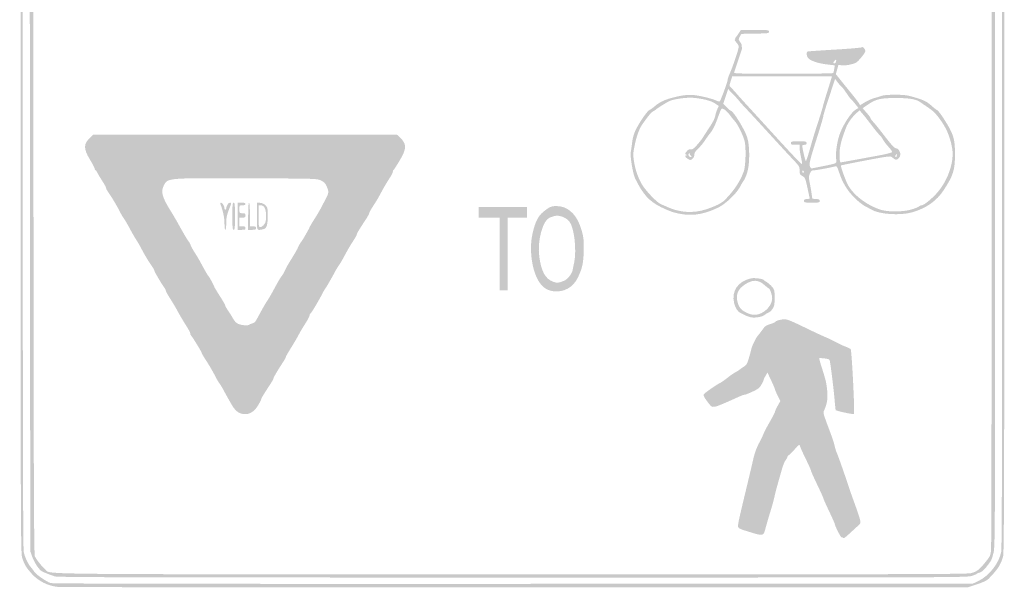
# Model space of a CAD drawing. Header units: inches. Extents: x -14.4 to 14.3, y -14.9 to 14.9.
# Tile 1 of 2: x -14.4 to 14.3, y -14.9 to 1.6. Entities that reach past the tile are written whole.
import ezdxf

# ---------------------------------------------------------------- set-up
doc = ezdxf.new("R2010")
doc.units = ezdxf.units.IN
doc.header["$MEASUREMENT"] = 0

msp = doc.modelspace()

# ---------------------------------------------------------------- hatches: boundary and pattern name
h = msp.add_hatch(color=7)
edge = h.paths.add_edge_path()
edge.add_spline(control_points=[(-13.237, -14.905), (-13.533, -14.877), (-13.819, -14.735), (-14.009, -14.522), (-14.176, -14.335), (-14.225, -14.254), (-14.29, -14.055), (-14.334, -13.92), (-14.336, -13.309), (-14.336, -0.013), (-14.336, 14.925), (-14.343, 14.032), (-14.213, 14.297), (-14.185, 14.353), (-14.096, 14.475), (-14.015, 14.567), (-13.871, 14.729), (-13.858, 14.737), (-13.603, 14.822)], knot_values=[0, 0, 0, 0, 1, 1, 1, 2, 2, 2, 3, 3, 3, 4, 4, 4, 5, 5, 5, 6, 6, 6, 6], degree=3, periodic=0)
edge.add_line((-13.603, 14.822), (-13.339, 14.911))
edge.add_line((-13.339, 14.911), (0, 14.911))
edge.add_line((0, 14.911), (13.339, 14.911))
edge.add_line((13.339, 14.911), (13.505, 14.855))
edge.add_spline(control_points=[(13.505, 14.855), (13.835, 14.745), (13.883, 14.715), (14.078, 14.489), (14.153, 14.403), (14.253, 14.219), (14.293, 14.096), (14.332, 13.975), (14.336, 12.942), (14.336, 0.038), (14.336, -11.861), (14.33, -13.907), (14.3, -14.016), (14.231, -14.258), (14.15, -14.385), (13.886, -14.657), (13.832, -14.714), (13.736, -14.761), (13.549, -14.823)], knot_values=[0, 0, 0, 0, 1, 1, 1, 2, 2, 2, 3, 3, 3, 4, 4, 4, 5, 5, 5, 6, 6, 6, 6], degree=3, periodic=0)
edge.add_line((13.549, -14.823), (13.288, -14.911))
edge.add_line((13.288, -14.911), (0.077, -14.913))
edge.add_spline(control_points=[(0.077, -14.913), (-7.19, -14.914), (-13.181, -14.911), (-13.237, -14.905)], knot_values=[0, 0, 0, 0, 1, 1, 1, 1], degree=3, periodic=0)
edge = h.paths.add_edge_path(flags=0)
edge.add_spline(control_points=[(13.582, -14.729), (13.896, -14.578), (14.183, -14.211), (14.246, -13.878), (14.263, -13.787), (14.272, -11.056), (14.272, -5.708)], knot_values=[0, 0, 0, 0, 1, 1, 1, 2, 2, 2, 2], degree=3, periodic=0)
edge.add_line((14.272, -5.708), (14.272, 2.325))
edge.add_line((14.272, 2.325), (14.17, 2.325))
edge.add_line((14.17, 2.325), (14.067, 2.325))
edge.add_line((14.067, 2.325), (14.067, -5.705))
edge.add_spline(control_points=[(14.067, -5.705), (14.066, -13.441), (14.065, -13.742), (14.019, -13.917), (13.967, -14.119), (13.965, -14.122), (13.843, -14.282), (13.744, -14.413), (13.654, -14.489), (13.598, -14.489), (13.577, -14.489), (13.553, -14.5), (13.544, -14.513), (13.536, -14.526), (13.464, -14.558), (13.383, -14.583), (13.243, -14.628), (12.718, -14.629), (0, -14.629), (-10.867, -14.629), (-13.255, -14.623), (-13.339, -14.596), (-13.46, -14.556), (-13.623, -14.494), (-13.704, -14.455), (-13.789, -14.416), (-13.93, -14.208), (-13.997, -14.023)], knot_values=[0, 0, 0, 0, 1, 1, 1, 2, 2, 2, 3, 3, 3, 4, 4, 4, 5, 5, 5, 6, 6, 6, 7, 7, 7, 8, 8, 8, 9, 9, 9, 9], degree=3, periodic=0)
edge.add_line((-13.997, -14.023), (-14.055, -13.863))
edge.add_line((-14.055, -13.863), (-14.061, -5.794))
edge.add_line((-14.061, -5.794), (-14.068, 2.274))
edge.add_line((-14.068, 2.274), (-14.17, 2.274))
edge.add_line((-14.17, 2.274), (-14.272, 2.274))
edge.add_line((-14.272, 2.274), (-14.272, -5.733))
edge.add_spline(control_points=[(-14.272, -5.733), (-14.272, -11.065), (-14.263, -13.787), (-14.246, -13.878), (-14.217, -14.028), (-14.12, -14.235), (-14.031, -14.336), (-14, -14.371), (-13.956, -14.43), (-13.933, -14.466), (-13.888, -14.539), (-13.591, -14.745), (-13.467, -14.79), (-13.412, -14.809), (-9.523, -14.816), (0.013, -14.813)], knot_values=[0, 0, 0, 0, 1, 1, 1, 2, 2, 2, 3, 3, 3, 4, 4, 4, 5, 5, 5, 5], degree=3, periodic=0)
edge.add_line((0.013, -14.813), (13.416, -14.808))
edge.add_line((13.416, -14.808), (13.582, -14.729))
edge = h.paths.add_edge_path(flags=0)
edge.add_spline(control_points=[(13.358, -14.503), (13.529, -14.462), (13.608, -14.402), (13.796, -14.168), (13.922, -14.01), (13.934, -13.984), (13.949, -13.828), (13.958, -13.735), (13.965, -10.06), (13.965, -5.662)], knot_values=[0, 0, 0, 0, 1, 1, 1, 2, 2, 2, 3, 3, 3, 3], degree=3, periodic=0)
edge.add_line((13.965, -5.662), (13.965, 2.334))
edge.add_line((13.965, 2.334), (3.497, 2.317))
edge.add_spline(control_points=[(3.497, 2.317), (-2.261, 2.307), (-8.545, 2.3), (-10.469, 2.3)], knot_values=[0, 0, 0, 0, 1, 1, 1, 1], degree=3, periodic=0)
edge.add_line((-10.469, 2.3), (-13.966, 2.3))
edge.add_line((-13.966, 2.3), (-13.959, -5.82))
edge.add_spline(control_points=[(-13.959, -5.82), (-13.954, -12.156), (-13.945, -13.955), (-13.921, -14.01), (-13.88, -14.101), (-13.707, -14.319), (-13.613, -14.399), (-13.441, -14.544), (-14.363, -14.534), (-0.013, -14.536), (11.118, -14.538), (13.234, -14.533), (13.358, -14.503)], knot_values=[0, 0, 0, 0, 1, 1, 1, 2, 2, 2, 3, 3, 3, 4, 4, 4, 4], degree=3, periodic=0)
edge = h.paths.add_edge_path(flags=0)
edge.add_spline(control_points=[(-14.067, 8.094), (-14.067, 12.983), (-14.061, 13.832), (-14.03, 13.95), (-14.01, 14.026), (-13.981, 14.1), (-13.966, 14.115), (-13.952, 14.129), (-13.94, 14.16), (-13.94, 14.182), (-13.94, 14.23), (-13.703, 14.461), (-13.595, 14.518), (-13.37, 14.636), (-14.108, 14.629), (0.026, 14.629)], knot_values=[0, 0, 0, 0, 1, 1, 1, 2, 2, 2, 3, 3, 3, 4, 4, 4, 5, 5, 5, 5], degree=3, periodic=0)
edge.add_line((0.026, 14.629), (13.313, 14.629))
edge.add_line((13.313, 14.629), (13.492, 14.556))
edge.add_spline(control_points=[(13.492, 14.556), (13.679, 14.48), (13.94, 14.262), (13.94, 14.182), (13.94, 14.16), (13.952, 14.129), (13.966, 14.115), (13.981, 14.1), (14.01, 14.026), (14.03, 13.95), (14.061, 13.832), (14.067, 12.985), (14.067, 8.107)], knot_values=[0, 0, 0, 0, 1, 1, 1, 2, 2, 2, 3, 3, 3, 4, 4, 4, 4], degree=3, periodic=0)
edge.add_line((14.067, 8.107), (14.067, 2.402))
edge.add_line((14.067, 2.402), (14.17, 2.402))
edge.add_line((14.17, 2.402), (14.272, 2.402))
edge.add_line((14.272, 2.402), (14.272, 8.097))
edge.add_spline(control_points=[(14.272, 8.097), (14.272, 11.817), (14.263, 13.839), (14.246, 13.928), (14.229, 14.015), (14.177, 14.132), (14.099, 14.253), (14.032, 14.357), (13.967, 14.462), (13.954, 14.488), (13.927, 14.539), (13.755, 14.66), (13.582, 14.749)], knot_values=[0, 0, 0, 0, 1, 1, 1, 2, 2, 2, 3, 3, 3, 4, 4, 4, 4], degree=3, periodic=0)
edge.add_line((13.582, 14.749), (13.467, 14.808))
edge.add_line((13.467, 14.808), (0, 14.808))
edge.add_line((0, 14.808), (-13.467, 14.808))
edge.add_line((-13.467, 14.808), (-13.633, 14.727))
edge.add_spline(control_points=[(-13.633, 14.727), (-13.834, 14.628), (-13.882, 14.589), (-14.005, 14.426), (-14.126, 14.266), (-14.213, 14.076), (-14.246, 13.902), (-14.263, 13.814), (-14.272, 11.79), (-14.272, 8.071)], knot_values=[0, 0, 0, 0, 1, 1, 1, 2, 2, 2, 3, 3, 3, 3], degree=3, periodic=0)
edge.add_line((-14.272, 8.071), (-14.272, 2.376))
edge.add_line((-14.272, 2.376), (-14.17, 2.376))
edge.add_line((-14.17, 2.376), (-14.067, 2.376))
edge.add_line((-14.067, 2.376), (-14.067, 8.094))
edge = h.paths.add_edge_path(flags=0)
edge.add_line((3.497, 2.394), (13.966, 2.411))
edge.add_line((13.966, 2.411), (13.959, 8.201))
edge.add_spline(control_points=[(13.959, 8.201), (13.953, 13.68), (13.95, 13.996), (13.907, 14.081), (13.882, 14.131), (13.796, 14.237), (13.715, 14.315), (13.591, 14.437), (13.544, 14.465), (13.407, 14.499), (13.26, 14.536), (12.021, 14.54), (-0.008, 14.539), (-11.339, 14.538), (-13.284, 14.533), (-13.414, 14.502), (-13.542, 14.472), (-13.588, 14.443), (-13.713, 14.319), (-13.795, 14.238), (-13.882, 14.131), (-13.907, 14.081), (-13.95, 13.996), (-13.953, 13.679), (-13.959, 8.184)], knot_values=[0, 0, 0, 0, 1, 1, 1, 2, 2, 2, 3, 3, 3, 4, 4, 4, 5, 5, 5, 6, 6, 6, 7, 7, 7, 8, 8, 8, 8], degree=3, periodic=0)
edge.add_line((-13.959, 8.184), (-13.966, 2.376))
edge.add_line((-13.966, 2.376), (-10.469, 2.376))
edge.add_spline(control_points=[(-10.469, 2.376), (-8.546, 2.376), (-2.261, 2.384), (3.497, 2.394)], knot_values=[0, 0, 0, 0, 1, 1, 1, 1], degree=3, periodic=0)
h = msp.add_hatch(color=7)
edge = h.paths.add_edge_path()
edge.add_spline(control_points=[(4.983, -4.046), (4.725, -4.007), (4.603, -3.967), (4.33, -3.835), (3.988, -3.668), (3.801, -3.462), (3.577, -3.003), (3.509, -2.863), (3.423, -2.344), (3.449, -2.227), (3.457, -2.19), (3.474, -2.071), (3.486, -1.964), (3.499, -1.847), (3.535, -1.708), (3.576, -1.619), (3.679, -1.393), (3.923, -1.034), (3.998, -1.001), (4.034, -0.984), (4.103, -0.935), (4.152, -0.892), (4.274, -0.784), (4.413, -0.715), (4.625, -0.656), (4.946, -0.568), (5.167, -0.545), (5.366, -0.579), (5.605, -0.62), (5.861, -0.688), (5.95, -0.734), (5.99, -0.755), (6.032, -0.762), (6.043, -0.75), (6.075, -0.717), (6.273, -0.176), (6.273, -0.124), (6.273, -0.099), (6.291, -0.041), (6.311, 0.006), (6.422, 0.25), (6.608, 0.805), (6.596, 0.853), (6.588, 0.883), (6.552, 0.939), (6.516, 0.977), (6.48, 1.016), (6.463, 1.048), (6.478, 1.048), (6.494, 1.048), (6.5, 1.058), (6.492, 1.071), (6.484, 1.085), (6.489, 1.103), (6.504, 1.112), (6.519, 1.121), (6.559, 1.174), (6.594, 1.229)], knot_values=[0, 0, 0, 0, 1, 1, 1, 2, 2, 2, 3, 3, 3, 4, 4, 4, 5, 5, 5, 6, 6, 6, 7, 7, 7, 8, 8, 8, 9, 9, 9, 10, 10, 10, 11, 11, 11, 12, 12, 12, 13, 13, 13, 14, 14, 14, 15, 15, 15, 16, 16, 16, 17, 17, 17, 18, 18, 18, 19, 19, 19, 19], degree=3, periodic=0)
edge.add_line((6.594, 1.229), (6.657, 1.329))
edge.add_line((6.657, 1.329), (7.066, 1.329))
edge.add_spline(control_points=[(7.066, 1.329), (7.456, 1.329), (7.474, 1.326), (7.474, 1.278), (7.474, 1.231), (7.453, 1.228), (7.073, 1.221)], knot_values=[0, 0, 0, 0, 1, 1, 1, 2, 2, 2, 2], degree=3, periodic=0)
edge.add_line((7.073, 1.221), (6.672, 1.214))
edge.add_line((6.672, 1.214), (6.627, 1.136))
edge.add_spline(control_points=[(6.627, 1.136), (6.582, 1.059), (6.582, 1.056), (6.645, 0.963), (6.687, 0.902), (6.698, 0.869), (6.677, 0.868), (6.65, 0.868), (6.65, 0.864), (6.677, 0.847), (6.703, 0.831), (6.7, 0.798), (6.661, 0.688), (6.635, 0.612), (6.581, 0.452), (6.541, 0.332), (6.502, 0.213), (6.464, 0.101), (6.458, 0.083), (6.449, 0.058), (6.747, 0.051), (7.892, 0.051), (8.687, 0.051), (9.343, 0.061), (9.35, 0.073), (9.358, 0.085), (9.371, 0.14), (9.38, 0.196)], knot_values=[0, 0, 0, 0, 1, 1, 1, 2, 2, 2, 3, 3, 3, 4, 4, 4, 5, 5, 5, 6, 6, 6, 7, 7, 7, 8, 8, 8, 9, 9, 9, 9], degree=3, periodic=0)
edge.add_line((9.38, 0.196), (9.396, 0.297))
edge.add_line((9.396, 0.297), (9.154, 0.325))
edge.add_spline(control_points=[(9.154, 0.325), (8.893, 0.356), (8.67, 0.436), (8.611, 0.52), (8.565, 0.586), (8.562, 0.688), (8.605, 0.701), (8.623, 0.706), (8.982, 0.731), (9.404, 0.756), (9.825, 0.78), (10.177, 0.811), (10.186, 0.824), (10.209, 0.858), (10.285, 0.771), (10.285, 0.711), (10.285, 0.661), (10.089, 0.419), (10.014, 0.375), (9.932, 0.328), (9.689, 0.282), (9.598, 0.296)], knot_values=[0, 0, 0, 0, 1, 1, 1, 2, 2, 2, 3, 3, 3, 4, 4, 4, 5, 5, 5, 6, 6, 6, 7, 7, 7, 7], degree=3, periodic=0)
edge.add_line((9.598, 0.296), (9.501, 0.312))
edge.add_line((9.501, 0.312), (9.463, 0.176))
edge.add_line((9.463, 0.176), (9.426, 0.04))
edge.add_line((9.426, 0.04), (9.6, -0.178))
edge.add_spline(control_points=[(9.6, -0.178), (9.697, -0.298), (9.836, -0.469), (9.909, -0.559), (9.982, -0.648), (10.063, -0.754), (10.088, -0.793)], knot_values=[0, 0, 0, 0, 1, 1, 1, 2, 2, 2, 2], degree=3, periodic=0)
edge.add_line((10.088, -0.793), (10.134, -0.864))
edge.add_line((10.134, -0.864), (10.279, -0.776))
edge.add_spline(control_points=[(10.279, -0.776), (10.359, -0.728), (10.471, -0.677), (10.528, -0.663), (10.584, -0.649), (10.678, -0.62), (10.736, -0.599), (10.807, -0.573), (10.94, -0.56), (11.149, -0.56), (11.406, -0.56), (11.496, -0.571), (11.695, -0.628), (11.987, -0.712), (12.079, -0.757), (12.227, -0.892), (12.291, -0.949), (12.36, -1.002), (12.381, -1.01), (12.402, -1.017), (12.484, -1.123), (12.563, -1.246), (12.858, -1.703), (12.899, -1.829), (12.898, -2.3), (12.897, -2.757), (12.85, -2.909), (12.571, -3.337), (12.363, -3.655), (12.061, -3.868), (11.646, -3.987), (11.301, -4.086), (10.683, -4.044), (10.464, -3.907), (10.443, -3.894), (10.368, -3.855), (10.297, -3.82), (10.225, -3.785), (10.08, -3.671), (9.974, -3.567), (9.759, -3.355), (9.613, -3.114), (9.518, -2.814), (9.473, -2.672), (9.451, -2.634), (9.419, -2.643), (9.309, -2.676), (8.862, -2.76), (8.793, -2.761), (8.727, -2.761), (8.706, -2.777), (8.671, -2.854), (8.632, -2.936), (8.631, -2.963), (8.662, -3.115), (8.681, -3.208), (8.707, -3.353), (8.718, -3.437)], knot_values=[0, 0, 0, 0, 1, 1, 1, 2, 2, 2, 3, 3, 3, 4, 4, 4, 5, 5, 5, 6, 6, 6, 7, 7, 7, 8, 8, 8, 9, 9, 9, 10, 10, 10, 11, 11, 11, 12, 12, 12, 13, 13, 13, 14, 14, 14, 15, 15, 15, 16, 16, 16, 17, 17, 17, 18, 18, 18, 19, 19, 19, 19], degree=3, periodic=0)
edge.add_line((8.718, -3.437), (8.739, -3.59))
edge.add_line((8.739, -3.59), (8.848, -3.598))
edge.add_spline(control_points=[(8.848, -3.598), (8.936, -3.604), (8.957, -3.616), (8.957, -3.656), (8.957, -3.701), (8.937, -3.705), (8.727, -3.705), (8.516, -3.705), (8.497, -3.701), (8.497, -3.656), (8.497, -3.618), (8.517, -3.604), (8.581, -3.598)], knot_values=[0, 0, 0, 0, 1, 1, 1, 2, 2, 2, 3, 3, 3, 4, 4, 4, 4], degree=3, periodic=0)
edge.add_line((8.581, -3.598), (8.666, -3.59))
edge.add_line((8.666, -3.59), (8.6, -3.285))
edge.add_spline(control_points=[(8.6, -3.285), (8.538, -2.996), (8.531, -2.977), (8.452, -2.931), (8.377, -2.888), (8.369, -2.871), (8.369, -2.766), (8.369, -2.655), (8.359, -2.638), (8.173, -2.442), (8.065, -2.329), (7.899, -2.15), (7.803, -2.044), (7.706, -1.939), (7.564, -1.784), (7.487, -1.699), (7.409, -1.615), (7.263, -1.455), (7.161, -1.344), (7.059, -1.232), (6.893, -1.053), (6.791, -0.946), (6.689, -0.838), (6.606, -0.745), (6.606, -0.739), (6.606, -0.733), (6.534, -0.653), (6.446, -0.561)], knot_values=[0, 0, 0, 0, 1, 1, 1, 2, 2, 2, 3, 3, 3, 4, 4, 4, 5, 5, 5, 6, 6, 6, 7, 7, 7, 8, 8, 8, 9, 9, 9, 9], degree=3, periodic=0)
edge.add_line((6.446, -0.561), (6.286, -0.395))
edge.add_line((6.286, -0.395), (6.214, -0.609))
edge.add_line((6.214, -0.609), (6.142, -0.823))
edge.add_line((6.142, -0.823), (6.24, -0.922))
edge.add_spline(control_points=[(6.24, -0.922), (6.293, -0.977), (6.349, -1.022), (6.363, -1.023), (6.433, -1.027), (6.772, -1.577), (6.842, -1.802), (6.922, -2.059), (6.92, -2.593), (6.838, -2.842), (6.806, -2.936), (6.76, -3.04), (6.735, -3.072), (6.71, -3.104), (6.663, -3.182), (6.632, -3.245), (6.537, -3.432), (6.22, -3.736), (6.009, -3.841), (5.643, -4.024), (5.294, -4.093), (4.983, -4.046)], knot_values=[0, 0, 0, 0, 1, 1, 1, 2, 2, 2, 3, 3, 3, 4, 4, 4, 5, 5, 5, 6, 6, 6, 7, 7, 7, 7], degree=3, periodic=0)
edge = h.paths.add_edge_path(flags=0)
edge.add_spline(control_points=[(5.635, -3.902), (5.917, -3.81), (6.097, -3.721), (6.191, -3.625), (6.462, -3.349), (6.633, -3.093), (6.741, -2.798), (6.8, -2.636), (6.814, -2.067), (6.762, -1.891), (6.708, -1.708), (6.56, -1.414), (6.475, -1.323), (6.432, -1.277), (6.365, -1.193), (6.325, -1.137), (6.286, -1.081), (6.219, -1.015), (6.178, -0.991), (6.104, -0.948), (6.102, -0.949), (6.073, -1.004), (6.057, -1.035), (6.014, -1.147), (5.978, -1.252), (5.909, -1.447), (5.817, -1.628), (5.752, -1.693), (5.732, -1.713), (5.675, -1.794), (5.624, -1.872), (5.574, -1.951), (5.481, -2.064), (5.418, -2.123), (5.332, -2.204), (5.302, -2.251), (5.302, -2.306), (5.302, -2.353), (5.281, -2.399), (5.245, -2.428), (5.192, -2.471), (5.183, -2.471), (5.118, -2.433), (5.033, -2.383), (5.007, -2.326), (5.067, -2.324), (5.106, -2.322), (5.106, -2.32), (5.064, -2.304), (5.021, -2.286), (5.021, -2.281), (5.074, -2.214), (5.116, -2.161), (5.147, -2.145), (5.192, -2.154), (5.242, -2.163), (5.279, -2.137), (5.387, -2.015), (5.46, -1.933), (5.537, -1.833), (5.559, -1.795), (5.58, -1.756), (5.664, -1.626), (5.745, -1.506), (5.833, -1.374), (5.898, -1.246), (5.908, -1.186), (5.917, -1.131), (5.944, -1.041), (5.969, -0.986)], knot_values=[0, 0, 0, 0, 1, 1, 1, 2, 2, 2, 3, 3, 3, 4, 4, 4, 5, 5, 5, 6, 6, 6, 7, 7, 7, 8, 8, 8, 9, 9, 9, 10, 10, 10, 11, 11, 11, 12, 12, 12, 13, 13, 13, 14, 14, 14, 15, 15, 15, 16, 16, 16, 17, 17, 17, 18, 18, 18, 19, 19, 19, 20, 20, 20, 21, 21, 21, 22, 22, 22, 23, 23, 23, 23], degree=3, periodic=0)
edge.add_line((5.969, -0.986), (6.014, -0.886))
edge.add_line((6.014, -0.886), (5.903, -0.813))
edge.add_spline(control_points=[(5.903, -0.813), (5.784, -0.733), (5.548, -0.673), (5.264, -0.649), (5.085, -0.634), (4.718, -0.683), (4.586, -0.739), (4.515, -0.77), (4.198, -0.966), (4.178, -0.992), (4.171, -1.002), (4.136, -1.025), (4.101, -1.043), (4.041, -1.075), (4.008, -1.115), (3.803, -1.396), (3.698, -1.54), (3.623, -1.741), (3.56, -2.044), (3.517, -2.252), (3.514, -2.314), (3.537, -2.473), (3.576, -2.734), (3.657, -2.973), (3.774, -3.172), (3.889, -3.368), (4.224, -3.714), (4.341, -3.757), (4.385, -3.773), (4.467, -3.808), (4.523, -3.834), (4.875, -3.996), (5.269, -4.02), (5.635, -3.902)], knot_values=[0, 0, 0, 0, 1, 1, 1, 2, 2, 2, 3, 3, 3, 4, 4, 4, 5, 5, 5, 6, 6, 6, 7, 7, 7, 8, 8, 8, 9, 9, 9, 10, 10, 10, 11, 11, 11, 11], degree=3, periodic=0)
edge = h.paths.add_edge_path(flags=0)
edge.add_spline(control_points=[(11.623, -3.906), (11.724, -3.876), (11.824, -3.836), (11.846, -3.817), (11.868, -3.798), (11.904, -3.782), (11.925, -3.782), (11.98, -3.782), (12.138, -3.662), (12.311, -3.489), (12.668, -3.133), (12.889, -2.532), (12.815, -2.116), (12.752, -1.764), (12.642, -1.511), (12.428, -1.232), (12.305, -1.071), (12.251, -1.023), (12.036, -0.878), (11.98, -0.841), (11.901, -0.788), (11.862, -0.761), (11.754, -0.687), (11.534, -0.653), (11.167, -0.655), (10.734, -0.656), (10.605, -0.685), (10.386, -0.83), (10.288, -0.894), (10.209, -0.95), (10.209, -0.953), (10.209, -0.957), (10.26, -1.017), (10.324, -1.087), (10.387, -1.157), (10.439, -1.227), (10.439, -1.244), (10.439, -1.26), (10.471, -1.306), (10.51, -1.346), (10.549, -1.386), (10.683, -1.55), (10.807, -1.712), (11.06, -2.041), (11.135, -2.121), (11.19, -2.121), (11.241, -2.121), (11.307, -2.22), (11.307, -2.297), (11.307, -2.369), (11.241, -2.453), (11.184, -2.453), (11.162, -2.453), (11.119, -2.429), (11.088, -2.4), (11.034, -2.35), (11.021, -2.348), (10.831, -2.377), (10.605, -2.411), (9.588, -2.609), (9.574, -2.621), (9.56, -2.633), (9.672, -2.958), (9.749, -3.131), (9.888, -3.442), (10.289, -3.763), (10.72, -3.907), (10.931, -3.979), (11.382, -3.978), (11.623, -3.906)], knot_values=[0, 0, 0, 0, 1, 1, 1, 2, 2, 2, 3, 3, 3, 4, 4, 4, 5, 5, 5, 6, 6, 6, 7, 7, 7, 8, 8, 8, 9, 9, 9, 10, 10, 10, 11, 11, 11, 12, 12, 12, 13, 13, 13, 14, 14, 14, 15, 15, 15, 16, 16, 16, 17, 17, 17, 18, 18, 18, 19, 19, 19, 20, 20, 20, 21, 21, 21, 22, 22, 22, 23, 23, 23, 23], degree=3, periodic=0)
edge = h.paths.add_edge_path(flags=0)
edge.add_spline(control_points=[(8.497, -2.812), (8.497, -2.799), (8.485, -2.781), (8.471, -2.773), (8.457, -2.764), (8.445, -2.775), (8.445, -2.797), (8.445, -2.819), (8.457, -2.836), (8.471, -2.836), (8.485, -2.836), (8.497, -2.826), (8.497, -2.812)], knot_values=[0, 0, 0, 0, 1, 1, 1, 2, 2, 2, 3, 3, 3, 4, 4, 4, 4], degree=3, periodic=0)
edge = h.paths.add_edge_path(flags=0)
edge.add_spline(control_points=[(9.036, -2.644), (9.49, -2.551), (9.451, -2.574), (9.432, -2.406), (9.415, -2.25), (9.46, -1.938), (9.532, -1.725), (9.625, -1.447), (9.871, -1.069), (10.012, -0.987)], knot_values=[0, 0, 0, 0, 1, 1, 1, 2, 2, 2, 3, 3, 3, 3], degree=3, periodic=0)
edge.add_line((10.012, -0.987), (10.085, -0.946))
edge.add_line((10.085, -0.946), (9.987, -0.824))
edge.add_spline(control_points=[(9.987, -0.824), (9.933, -0.757), (9.88, -0.699), (9.869, -0.694), (9.858, -0.689), (9.796, -0.606), (9.733, -0.509), (9.669, -0.412), (9.608, -0.332), (9.598, -0.332), (9.588, -0.332), (9.54, -0.28), (9.492, -0.215)], knot_values=[0, 0, 0, 0, 1, 1, 1, 2, 2, 2, 3, 3, 3, 4, 4, 4, 4], degree=3, periodic=0)
edge.add_line((9.492, -0.215), (9.404, -0.099))
edge.add_line((9.404, -0.099), (9.232, -0.618))
edge.add_spline(control_points=[(9.232, -0.618), (9.137, -0.904), (9.059, -1.159), (9.059, -1.186), (9.059, -1.213), (8.98, -1.484), (8.883, -1.787), (8.664, -2.475), (8.637, -2.586), (8.674, -2.656), (8.69, -2.685), (8.707, -2.709), (8.711, -2.709), (8.716, -2.709), (8.862, -2.679), (9.036, -2.644)], knot_values=[0, 0, 0, 0, 1, 1, 1, 2, 2, 2, 3, 3, 3, 4, 4, 4, 5, 5, 5, 5], degree=3, periodic=0)
edge = h.paths.add_edge_path(flags=0)
edge.add_spline(control_points=[(8.409, -2.378), (8.387, -2.28), (8.369, -2.159), (8.369, -2.11)], knot_values=[0, 0, 0, 0, 1, 1, 1, 1], degree=3, periodic=0)
edge.add_line((8.369, -2.11), (8.369, -2.019))
edge.add_line((8.369, -2.019), (8.241, -2.019))
edge.add_spline(control_points=[(8.241, -2.019), (8.13, -2.019), (8.113, -2.012), (8.113, -1.968), (8.113, -1.92), (8.13, -1.917), (8.343, -1.917), (8.556, -1.917), (8.573, -1.92), (8.573, -1.968), (8.573, -2.005), (8.556, -2.019), (8.509, -2.019), (8.474, -2.019), (8.445, -2.029), (8.445, -2.042), (8.445, -2.098), (8.529, -2.468), (8.546, -2.486), (8.563, -2.504), (8.598, -2.397), (8.745, -1.878), (8.773, -1.78), (8.845, -1.55), (8.905, -1.367), (8.965, -1.184), (9.025, -0.989), (9.039, -0.933), (9.052, -0.876), (9.104, -0.698), (9.154, -0.537), (9.205, -0.375), (9.261, -0.194), (9.279, -0.134)], knot_values=[0, 0, 0, 0, 1, 1, 1, 2, 2, 2, 3, 3, 3, 4, 4, 4, 5, 5, 5, 6, 6, 6, 7, 7, 7, 8, 8, 8, 9, 9, 9, 10, 10, 10, 11, 11, 11, 11], degree=3, periodic=0)
edge.add_line((9.279, -0.134), (9.312, -0.026))
edge.add_line((9.312, -0.026), (7.858, -0.026))
edge.add_line((7.858, -0.026), (6.404, -0.026))
edge.add_line((6.404, -0.026), (6.359, -0.166))
edge.add_spline(control_points=[(6.359, -0.166), (6.319, -0.294), (6.319, -0.31), (6.356, -0.339), (6.378, -0.356), (6.452, -0.435), (6.52, -0.513), (6.588, -0.592), (6.775, -0.799), (6.936, -0.973), (7.096, -1.148), (7.326, -1.399), (7.447, -1.532), (8.149, -2.304), (8.432, -2.603), (8.441, -2.578), (8.446, -2.566), (8.431, -2.476), (8.409, -2.378)], knot_values=[0, 0, 0, 0, 1, 1, 1, 2, 2, 2, 3, 3, 3, 4, 4, 4, 5, 5, 5, 6, 6, 6, 6], degree=3, periodic=0)
edge = h.paths.add_edge_path(flags=0)
edge.add_spline(control_points=[(9.928, -2.467), (10.117, -2.433), (10.448, -2.372), (10.662, -2.333), (10.881, -2.293), (11.056, -2.249), (11.063, -2.231), (11.069, -2.214), (11.023, -2.145), (10.96, -2.078), (10.897, -2.01), (10.824, -1.915), (10.798, -1.865), (10.772, -1.816), (10.725, -1.753), (10.693, -1.725), (10.662, -1.697), (10.558, -1.57), (10.463, -1.444), (10.368, -1.317), (10.251, -1.169), (10.203, -1.114)], knot_values=[0, 0, 0, 0, 1, 1, 1, 2, 2, 2, 3, 3, 3, 4, 4, 4, 5, 5, 5, 6, 6, 6, 7, 7, 7, 7], degree=3, periodic=0)
edge.add_line((10.203, -1.114), (10.117, -1.015))
edge.add_line((10.117, -1.015), (10.023, -1.097))
edge.add_spline(control_points=[(10.023, -1.097), (9.908, -1.198), (9.772, -1.387), (9.727, -1.508), (9.614, -1.809), (9.587, -1.897), (9.554, -2.07), (9.519, -2.25), (9.527, -2.529), (9.566, -2.53), (9.575, -2.531), (9.738, -2.502), (9.928, -2.467)], knot_values=[0, 0, 0, 0, 1, 1, 1, 2, 2, 2, 3, 3, 3, 4, 4, 4, 4], degree=3, periodic=0)
edge = h.paths.add_edge_path(flags=0)
edge.add_spline(control_points=[(5.191, -2.33), (5.168, -2.304), (5.155, -2.275), (5.162, -2.266), (5.169, -2.256), (5.161, -2.259), (5.145, -2.272), (5.106, -2.305), (5.137, -2.376), (5.191, -2.376), (5.231, -2.376), (5.231, -2.373), (5.191, -2.33)], knot_values=[0, 0, 0, 0, 1, 1, 1, 2, 2, 2, 3, 3, 3, 4, 4, 4, 4], degree=3, periodic=0)
edge = h.paths.add_edge_path(flags=0)
edge.add_spline(control_points=[(11.205, -2.319), (11.205, -2.273), (11.2, -2.269), (11.18, -2.3), (11.148, -2.349), (11.148, -2.376), (11.18, -2.376), (11.194, -2.376), (11.205, -2.351), (11.205, -2.319)], knot_values=[0, 0, 0, 0, 1, 1, 1, 2, 2, 2, 3, 3, 3, 3], degree=3, periodic=0)
edge = h.paths.add_edge_path(flags=0)
edge.add_spline(control_points=[(9.417, 0.368), (9.417, 0.374), (9.424, 0.397), (9.432, 0.42), (9.454, 0.477), (9.409, 0.47), (9.371, 0.409), (9.345, 0.366), (9.346, 0.358), (9.378, 0.358), (9.399, 0.358), (9.417, 0.363), (9.417, 0.368)], knot_values=[0, 0, 0, 0, 1, 1, 1, 2, 2, 2, 3, 3, 3, 4, 4, 4, 4], degree=3, periodic=0)
h = msp.add_hatch(color=7)
edge = h.paths.add_edge_path()
edge.add_spline(control_points=[(-7.896, -9.855), (-7.984, -9.834), (-8.054, -9.78), (-8.134, -9.672), (-8.161, -9.635), (-8.348, -9.308), (-8.418, -9.174), (-8.451, -9.111), (-8.503, -9.024), (-8.534, -8.982), (-8.565, -8.94), (-8.616, -8.854), (-8.649, -8.79), (-8.745, -8.602), (-8.836, -8.446), (-8.973, -8.237), (-9.02, -8.164), (-9.059, -8.093), (-9.059, -8.08), (-9.059, -8.054), (-9.325, -7.62), (-9.367, -7.578), (-9.38, -7.565), (-9.391, -7.536), (-9.391, -7.514), (-9.391, -7.492), (-9.447, -7.388), (-9.515, -7.283), (-9.583, -7.177), (-9.688, -6.999), (-9.749, -6.887), (-9.809, -6.774), (-9.915, -6.596), (-9.983, -6.491), (-10.051, -6.385), (-10.106, -6.284), (-10.106, -6.266), (-10.106, -6.248), (-10.118, -6.219), (-10.133, -6.202), (-10.191, -6.132), (-10.439, -5.716), (-10.439, -5.687), (-10.439, -5.669), (-10.471, -5.61), (-10.51, -5.555), (-10.602, -5.428), (-10.738, -5.198), (-10.835, -5.009), (-10.86, -4.959), (-10.918, -4.862), (-10.963, -4.791), (-11.009, -4.721), (-11.095, -4.572), (-11.155, -4.459), (-11.214, -4.347), (-11.288, -4.22), (-11.319, -4.178), (-11.35, -4.136), (-11.402, -4.05), (-11.434, -3.986), (-11.503, -3.851), (-11.511, -3.838), (-11.618, -3.654), (-11.664, -3.577), (-11.733, -3.469), (-11.772, -3.414), (-11.812, -3.359), (-11.844, -3.298), (-11.844, -3.278), (-11.844, -3.259), (-11.896, -3.163), (-11.959, -3.067), (-12.022, -2.97), (-12.087, -2.861), (-12.104, -2.825), (-12.12, -2.789), (-12.143, -2.76), (-12.155, -2.76), (-12.167, -2.76), (-12.176, -2.741), (-12.176, -2.719), (-12.176, -2.697), (-12.24, -2.574), (-12.317, -2.446), (-12.509, -2.13), (-12.506, -1.993), (-12.305, -1.802)], knot_values=[0, 0, 0, 0, 1, 1, 1, 2, 2, 2, 3, 3, 3, 4, 4, 4, 5, 5, 5, 6, 6, 6, 7, 7, 7, 8, 8, 8, 9, 9, 9, 10, 10, 10, 11, 11, 11, 12, 12, 12, 13, 13, 13, 14, 14, 14, 15, 15, 15, 16, 16, 16, 17, 17, 17, 18, 18, 18, 19, 19, 19, 20, 20, 20, 21, 21, 21, 22, 22, 22, 23, 23, 23, 24, 24, 24, 25, 25, 25, 26, 26, 26, 27, 27, 27, 28, 28, 28, 29, 29, 29, 29], degree=3, periodic=0)
edge.add_line((-12.305, -1.802), (-12.224, -1.725))
edge.add_line((-12.224, -1.725), (-7.794, -1.725))
edge.add_line((-7.794, -1.725), (-3.364, -1.725))
edge.add_line((-3.364, -1.725), (-3.283, -1.802))
edge.add_spline(control_points=[(-3.283, -1.802), (-3.077, -1.998), (-3.078, -2.125), (-3.29, -2.48), (-3.377, -2.627), (-3.458, -2.751), (-3.469, -2.756), (-3.479, -2.76), (-3.488, -2.783), (-3.488, -2.807), (-3.488, -2.831), (-3.53, -2.913), (-3.581, -2.99), (-3.633, -3.067), (-3.719, -3.211), (-3.773, -3.309), (-3.827, -3.408), (-3.89, -3.523), (-3.913, -3.565), (-3.936, -3.607), (-4.005, -3.718), (-4.067, -3.813), (-4.128, -3.907), (-4.178, -3.998), (-4.178, -4.015), (-4.178, -4.032), (-4.216, -4.105), (-4.263, -4.176), (-4.457, -4.47), (-4.536, -4.6), (-4.536, -4.627), (-4.536, -4.642), (-4.574, -4.714), (-4.621, -4.787), (-4.749, -4.986), (-4.774, -5.029), (-4.894, -5.251), (-4.954, -5.364), (-5.029, -5.49), (-5.06, -5.532), (-5.091, -5.575), (-5.143, -5.661), (-5.176, -5.724), (-5.268, -5.898), (-5.439, -6.195), (-5.457, -6.21), (-5.465, -6.217), (-5.499, -6.274), (-5.531, -6.337), (-5.652, -6.573), (-5.858, -6.918), (-5.89, -6.938), (-5.904, -6.946), (-5.916, -6.973), (-5.916, -6.997), (-5.916, -7.021), (-5.972, -7.126), (-6.04, -7.232), (-6.108, -7.337), (-6.197, -7.487), (-6.236, -7.564), (-6.276, -7.641), (-6.375, -7.81), (-6.457, -7.94), (-6.539, -8.069), (-6.606, -8.187), (-6.606, -8.201), (-6.606, -8.215), (-6.631, -8.266), (-6.663, -8.315), (-6.849, -8.6), (-6.963, -8.794), (-6.963, -8.82), (-6.963, -8.837), (-7.002, -8.909), (-7.049, -8.98), (-7.237, -9.266), (-7.321, -9.404), (-7.321, -9.427), (-7.321, -9.452), (-7.412, -9.617), (-7.461, -9.681), (-7.582, -9.839), (-7.724, -9.896), (-7.896, -9.855)], knot_values=[0, 0, 0, 0, 1, 1, 1, 2, 2, 2, 3, 3, 3, 4, 4, 4, 5, 5, 5, 6, 6, 6, 7, 7, 7, 8, 8, 8, 9, 9, 9, 10, 10, 10, 11, 11, 11, 12, 12, 12, 13, 13, 13, 14, 14, 14, 15, 15, 15, 16, 16, 16, 17, 17, 17, 18, 18, 18, 19, 19, 19, 20, 20, 20, 21, 21, 21, 22, 22, 22, 23, 23, 23, 24, 24, 24, 25, 25, 25, 26, 26, 26, 27, 27, 27, 28, 28, 28, 28], degree=3, periodic=0)
edge = h.paths.add_edge_path(flags=0)
edge.add_spline(control_points=[(-7.668, -7.261), (-7.661, -7.248), (-7.623, -7.232), (-7.584, -7.224), (-7.54, -7.215), (-7.496, -7.178), (-7.469, -7.13), (-7.445, -7.087), (-7.377, -6.963), (-7.318, -6.854), (-7.259, -6.746), (-7.18, -6.611), (-7.141, -6.554), (-7.103, -6.498), (-7.028, -6.371), (-6.976, -6.273), (-6.839, -6.018), (-6.752, -5.869), (-6.721, -5.837), (-6.707, -5.822), (-6.673, -5.765), (-6.647, -5.709), (-6.58, -5.572), (-6.573, -5.558), (-6.44, -5.341), (-6.306, -5.123), (-6.299, -5.11), (-6.232, -4.972), (-6.206, -4.917), (-6.172, -4.859), (-6.157, -4.844), (-6.125, -4.811), (-5.916, -4.448), (-5.916, -4.426), (-5.916, -4.417), (-5.854, -4.312), (-5.778, -4.192), (-5.702, -4.072), (-5.619, -3.932), (-5.593, -3.881), (-5.566, -3.831), (-5.501, -3.706), (-5.448, -3.605), (-5.347, -3.412), (-5.345, -3.395), (-5.423, -3.212), (-5.454, -3.139), (-5.494, -3.1), (-5.582, -3.059), (-5.698, -3.003), (-5.699, -3.003), (-7.717, -2.995), (-10.073, -2.985), (-10.048, -2.983), (-10.16, -3.2), (-10.258, -3.39), (-10.218, -3.534), (-9.947, -3.971), (-9.887, -4.067), (-9.798, -4.219), (-9.749, -4.308), (-9.59, -4.596), (-9.46, -4.817), (-9.441, -4.83), (-9.431, -4.837), (-9.403, -4.888), (-9.38, -4.943), (-9.357, -4.998), (-9.3, -5.102), (-9.253, -5.173), (-9.206, -5.244), (-9.124, -5.383), (-9.072, -5.481), (-8.957, -5.696), (-8.876, -5.834), (-8.854, -5.852), (-8.836, -5.866), (-8.712, -6.099), (-8.69, -6.158), (-8.683, -6.18), (-8.607, -6.304), (-8.523, -6.436), (-8.438, -6.567), (-8.369, -6.689), (-8.369, -6.707), (-8.369, -6.724), (-8.336, -6.783), (-8.297, -6.838), (-8.257, -6.893), (-8.192, -6.998), (-8.151, -7.071), (-8.098, -7.166), (-8.051, -7.214), (-7.986, -7.241), (-7.885, -7.282), (-7.689, -7.295), (-7.668, -7.261)], knot_values=[0, 0, 0, 0, 1, 1, 1, 2, 2, 2, 3, 3, 3, 4, 4, 4, 5, 5, 5, 6, 6, 6, 7, 7, 7, 8, 8, 8, 9, 9, 9, 10, 10, 10, 11, 11, 11, 12, 12, 12, 13, 13, 13, 14, 14, 14, 15, 15, 15, 16, 16, 16, 17, 17, 17, 18, 18, 18, 19, 19, 19, 20, 20, 20, 21, 21, 21, 22, 22, 22, 23, 23, 23, 24, 24, 24, 25, 25, 25, 26, 26, 26, 27, 27, 27, 28, 28, 28, 29, 29, 29, 30, 30, 30, 31, 31, 31, 32, 32, 32, 32], degree=3, periodic=0)
h = msp.add_hatch(color=7)
edge = h.paths.add_edge_path()
edge.add_spline(control_points=[(-8.394, -4.308), (-8.394, -4.145), (-8.438, -3.939), (-8.514, -3.741), (-8.522, -3.721), (-8.512, -3.705), (-8.491, -3.705), (-8.453, -3.705), (-8.394, -3.807), (-8.394, -3.873), (-8.394, -3.893), (-8.383, -3.91), (-8.369, -3.91), (-8.355, -3.91), (-8.343, -3.893), (-8.343, -3.873), (-8.343, -3.798), (-8.283, -3.705), (-8.234, -3.705), (-8.197, -3.705), (-8.189, -3.717), (-8.203, -3.75), (-8.324, -4.049), (-8.343, -4.126), (-8.343, -4.306), (-8.343, -4.417), (-8.354, -4.497), (-8.369, -4.497), (-8.384, -4.497), (-8.394, -4.417), (-8.394, -4.308)], knot_values=[0, 0, 0, 0, 1, 1, 1, 2, 2, 2, 3, 3, 3, 4, 4, 4, 5, 5, 5, 6, 6, 6, 7, 7, 7, 8, 8, 8, 9, 9, 9, 10, 10, 10, 10], degree=3, periodic=0)
h = msp.add_hatch(color=7)
edge = h.paths.add_edge_path()
edge.add_spline(control_points=[(-8.164, -4.101), (-8.164, -3.766), (-8.158, -3.705), (-8.126, -3.705), (-8.094, -3.705), (-8.088, -3.766), (-8.088, -4.101), (-8.088, -4.436), (-8.094, -4.497), (-8.126, -4.497), (-8.158, -4.497), (-8.164, -4.436), (-8.164, -4.101)], knot_values=[0, 0, 0, 0, 1, 1, 1, 2, 2, 2, 3, 3, 3, 4, 4, 4, 4], degree=3, periodic=0)
h = msp.add_hatch(color=7)
edge = h.paths.add_edge_path()
edge.add_line((-8.011, -4.101), (-8.011, -3.705))
edge.add_line((-8.011, -3.705), (-7.896, -3.705))
edge.add_spline(control_points=[(-7.896, -3.705), (-7.811, -3.705), (-7.781, -3.715), (-7.781, -3.744), (-7.781, -3.77), (-7.808, -3.782), (-7.871, -3.782), (-7.959, -3.782), (-7.96, -3.783), (-7.96, -3.897), (-7.96, -4.011), (-7.959, -4.012), (-7.871, -4.012), (-7.792, -4.012), (-7.781, -4.02), (-7.781, -4.076), (-7.781, -4.132), (-7.792, -4.14), (-7.871, -4.14)], knot_values=[0, 0, 0, 0, 1, 1, 1, 2, 2, 2, 3, 3, 3, 4, 4, 4, 5, 5, 5, 6, 6, 6, 6], degree=3, periodic=0)
edge.add_line((-7.871, -4.14), (-7.96, -4.14))
edge.add_line((-7.96, -4.14), (-7.96, -4.267))
edge.add_line((-7.96, -4.267), (-7.96, -4.395))
edge.add_line((-7.96, -4.395), (-7.871, -4.395))
edge.add_spline(control_points=[(-7.871, -4.395), (-7.798, -4.395), (-7.781, -4.405), (-7.781, -4.446), (-7.781, -4.49), (-7.798, -4.497), (-7.896, -4.497)], knot_values=[0, 0, 0, 0, 1, 1, 1, 2, 2, 2, 2], degree=3, periodic=0)
edge.add_line((-7.896, -4.497), (-8.011, -4.497))
edge.add_line((-8.011, -4.497), (-8.011, -4.101))
h = msp.add_hatch(color=7)
edge = h.paths.add_edge_path()
edge.add_spline(control_points=[(-7.704, -4.101), (-7.704, -3.854), (-7.695, -3.705), (-7.679, -3.705), (-7.663, -3.705), (-7.653, -3.837), (-7.653, -4.05)], knot_values=[0, 0, 0, 0, 1, 1, 1, 2, 2, 2, 2], degree=3, periodic=0)
edge.add_line((-7.653, -4.05), (-7.653, -4.395))
edge.add_line((-7.653, -4.395), (-7.564, -4.395))
edge.add_spline(control_points=[(-7.564, -4.395), (-7.491, -4.395), (-7.474, -4.405), (-7.474, -4.446), (-7.474, -4.49), (-7.491, -4.497), (-7.589, -4.497)], knot_values=[0, 0, 0, 0, 1, 1, 1, 2, 2, 2, 2], degree=3, periodic=0)
edge.add_line((-7.589, -4.497), (-7.704, -4.497))
edge.add_line((-7.704, -4.497), (-7.704, -4.101))
h = msp.add_hatch(color=7)
edge = h.paths.add_edge_path()
edge.add_line((-7.449, -4.101), (-7.449, -3.705))
edge.add_line((-7.449, -3.705), (-7.384, -3.705))
edge.add_spline(control_points=[(-7.384, -3.705), (-7.282, -3.705), (-7.171, -3.775), (-7.149, -3.853), (-7.118, -3.962), (-7.128, -4.3), (-7.164, -4.387), (-7.188, -4.444), (-7.219, -4.471), (-7.275, -4.482), (-7.459, -4.519), (-7.449, -4.54), (-7.449, -4.101)], knot_values=[0, 0, 0, 0, 1, 1, 1, 2, 2, 2, 3, 3, 3, 4, 4, 4, 4], degree=3, periodic=0)
edge = h.paths.add_edge_path(flags=0)
edge.add_spline(control_points=[(-7.234, -4.336), (-7.192, -4.279), (-7.181, -4.227), (-7.181, -4.092), (-7.181, -3.89), (-7.234, -3.782), (-7.334, -3.782)], knot_values=[0, 0, 0, 0, 1, 1, 1, 2, 2, 2, 2], degree=3, periodic=0)
edge.add_line((-7.334, -3.782), (-7.398, -3.782))
edge.add_line((-7.398, -3.782), (-7.398, -4.103))
edge.add_spline(control_points=[(-7.398, -4.103), (-7.398, -4.417), (-7.397, -4.424), (-7.343, -4.416), (-7.313, -4.412), (-7.264, -4.376), (-7.234, -4.336)], knot_values=[0, 0, 0, 0, 1, 1, 1, 2, 2, 2, 2], degree=3, periodic=0)
msp.add_hatch(color=7).paths.add_polyline_path([(-0.371, -5.2), (-0.371, -4.14), (-0.677, -4.14), (-0.984, -4.14), (-0.984, -3.986), (-0.984, -3.833), (-0.281, -3.833), (0.422, -3.833), (0.422, -3.986), (0.422, -4.14), (0.141, -4.14), (-0.141, -4.14), (-0.141, -5.2), (-0.141, -6.261), (-0.256, -6.261), (-0.371, -6.261), (-0.371, -5.2)])
h = msp.add_hatch(color=7)
edge = h.paths.add_edge_path()
edge.add_spline(control_points=[(1.186, -6.284), (1.024, -6.259), (0.927, -6.204), (0.822, -6.076), (0.582, -5.783), (0.472, -5.107), (0.584, -4.612), (0.674, -4.213), (0.764, -4.056), (0.994, -3.898), (1.112, -3.816), (1.148, -3.805), (1.285, -3.804), (1.581, -3.803), (1.832, -4.007), (1.963, -4.357), (2.069, -4.64), (2.089, -4.78), (2.076, -5.146), (2.064, -5.482), (2.034, -5.615), (1.912, -5.877), (1.776, -6.172), (1.494, -6.329), (1.186, -6.284)], knot_values=[0, 0, 0, 0, 1, 1, 1, 2, 2, 2, 3, 3, 3, 4, 4, 4, 5, 5, 5, 6, 6, 6, 7, 7, 7, 8, 8, 8, 8], degree=3, periodic=0)
edge = h.paths.add_edge_path(flags=0)
edge.add_spline(control_points=[(1.495, -5.985), (1.599, -5.943), (1.729, -5.788), (1.751, -5.681), (1.762, -5.628), (1.783, -5.522), (1.799, -5.446), (1.875, -5.072), (1.798, -4.424), (1.657, -4.25), (1.565, -4.135), (1.347, -4.057), (1.227, -4.094), (1.184, -4.107), (1.127, -4.125), (1.099, -4.134), (0.889, -4.197), (0.719, -4.802), (0.781, -5.274), (0.837, -5.705), (0.959, -5.927), (1.184, -6.009), (1.297, -6.05), (1.343, -6.046), (1.495, -5.985)], knot_values=[0, 0, 0, 0, 1, 1, 1, 2, 2, 2, 3, 3, 3, 4, 4, 4, 5, 5, 5, 6, 6, 6, 7, 7, 7, 8, 8, 8, 8], degree=3, periodic=0)
h = msp.add_hatch(color=7)
edge = h.paths.add_edge_path()
edge.add_spline(control_points=[(6.951, -7.045), (6.894, -7.033), (6.814, -7.005), (6.772, -6.983), (6.73, -6.961), (6.672, -6.931), (6.643, -6.917), (6.563, -6.877), (6.501, -6.78), (6.462, -6.635), (6.371, -6.292), (6.574, -5.991), (6.951, -5.911), (7.049, -5.89), (7.294, -5.92), (7.321, -5.956), (7.328, -5.966), (7.37, -5.995), (7.413, -6.021), (7.457, -6.047), (7.526, -6.109), (7.567, -6.157), (7.636, -6.24), (7.641, -6.258), (7.641, -6.478), (7.641, -6.685), (7.633, -6.722), (7.577, -6.804), (7.542, -6.855), (7.49, -6.903), (7.462, -6.91), (7.433, -6.917), (7.387, -6.944), (7.359, -6.969), (7.29, -7.032), (7.078, -7.071), (6.951, -7.045)], knot_values=[0, 0, 0, 0, 1, 1, 1, 2, 2, 2, 3, 3, 3, 4, 4, 4, 5, 5, 5, 6, 6, 6, 7, 7, 7, 8, 8, 8, 9, 9, 9, 10, 10, 10, 11, 11, 11, 12, 12, 12, 12], degree=3, periodic=0)
edge = h.paths.add_edge_path(flags=0)
edge.add_spline(control_points=[(7.263, -6.919), (7.47, -6.816), (7.601, -6.598), (7.563, -6.421), (7.54, -6.319), (7.496, -6.21), (7.478, -6.209), (7.469, -6.208), (7.41, -6.162), (7.348, -6.107), (7.164, -5.943), (7, -5.94), (6.766, -6.095), (6.559, -6.232), (6.497, -6.405), (6.571, -6.639), (6.617, -6.787), (6.694, -6.861), (6.874, -6.933), (7.016, -6.99), (7.13, -6.986), (7.263, -6.919)], knot_values=[0, 0, 0, 0, 1, 1, 1, 2, 2, 2, 3, 3, 3, 4, 4, 4, 5, 5, 5, 6, 6, 6, 7, 7, 7, 7], degree=3, periodic=0)
h = msp.add_hatch(color=7)
edge = h.paths.add_edge_path()
edge.add_spline(control_points=[(9.634, -13.468), (9.625, -13.453), (9.606, -13.447), (9.593, -13.455), (9.571, -13.469), (9.391, -13.114), (9.391, -13.058), (9.391, -13.046), (9.316, -12.88), (9.225, -12.688), (9.134, -12.497), (9.059, -12.329), (9.059, -12.314), (9.059, -12.299), (8.978, -12.121), (8.88, -11.917), (8.782, -11.714), (8.701, -11.533), (8.701, -11.515), (8.701, -11.498), (8.632, -11.343), (8.548, -11.172), (8.464, -11.001), (8.389, -10.833), (8.38, -10.798), (8.365, -10.737), (8.359, -10.74), (8.239, -10.878), (8.17, -10.957), (8.09, -11.038), (8.062, -11.057), (8.034, -11.077), (8.011, -11.106), (8.011, -11.122), (8.011, -11.138), (7.99, -11.175), (7.964, -11.204), (7.937, -11.233), (7.886, -11.36), (7.85, -11.486), (7.692, -12.04), (7.66, -12.158), (7.635, -12.279), (7.621, -12.349), (7.577, -12.51), (7.539, -12.636), (7.451, -12.923), (7.402, -13.093), (7.367, -13.224), (7.315, -13.422), (7.303, -13.424), (6.912, -13.302), (6.535, -13.185), (6.557, -13.207), (6.592, -12.994), (6.601, -12.938), (6.688, -12.564), (6.785, -12.164), (6.882, -11.763), (6.987, -11.32), (7.018, -11.18), (7.058, -11.002), (7.113, -10.852), (7.198, -10.689), (7.266, -10.56), (7.321, -10.443), (7.321, -10.43), (7.321, -10.417), (7.396, -10.276), (7.487, -10.116), (7.578, -9.956), (7.653, -9.811), (7.653, -9.793), (7.653, -9.775), (7.688, -9.699), (7.731, -9.623)], knot_values=[0, 0, 0, 0, 1, 1, 1, 2, 2, 2, 3, 3, 3, 4, 4, 4, 5, 5, 5, 6, 6, 6, 7, 7, 7, 8, 8, 8, 9, 9, 9, 10, 10, 10, 11, 11, 11, 12, 12, 12, 13, 13, 13, 14, 14, 14, 15, 15, 15, 16, 16, 16, 17, 17, 17, 18, 18, 18, 19, 19, 19, 20, 20, 20, 21, 21, 21, 22, 22, 22, 23, 23, 23, 24, 24, 24, 25, 25, 25, 25], degree=3, periodic=0)
edge.add_line((7.731, -9.623), (7.809, -9.484))
edge.add_line((7.809, -9.484), (7.731, -9.33))
edge.add_spline(control_points=[(7.731, -9.33), (7.688, -9.245), (7.653, -9.164), (7.653, -9.15), (7.653, -9.136), (7.604, -9.019), (7.543, -8.89)], knot_values=[0, 0, 0, 0, 1, 1, 1, 2, 2, 2, 2], degree=3, periodic=0)
edge.add_line((7.543, -8.89), (7.432, -8.657))
edge.add_line((7.432, -8.657), (7.377, -8.751))
edge.add_spline(control_points=[(7.377, -8.751), (7.346, -8.802), (7.321, -8.856), (7.321, -8.87), (7.321, -8.885), (7.291, -8.947), (7.255, -9.01), (7.199, -9.105), (7.157, -9.138), (6.995, -9.213), (6.889, -9.262), (6.787, -9.302), (6.767, -9.302), (6.747, -9.302), (6.682, -9.323), (6.623, -9.35), (6.105, -9.585), (5.968, -9.641), (5.89, -9.652), (5.807, -9.663), (5.794, -9.654), (5.698, -9.527), (5.563, -9.346), (5.549, -9.308), (5.603, -9.263), (5.713, -9.172), (5.937, -9.018), (6.031, -8.97), (6.087, -8.942), (6.195, -8.868), (6.271, -8.805), (6.347, -8.743), (6.45, -8.671), (6.5, -8.646), (6.551, -8.62), (6.606, -8.586), (6.624, -8.569), (6.641, -8.553), (6.695, -8.516), (6.743, -8.486), (6.816, -8.441), (6.84, -8.401), (6.885, -8.254), (6.914, -8.157), (6.946, -8.039), (6.955, -7.993), (6.974, -7.891), (7.101, -7.631), (7.162, -7.568), (7.186, -7.543), (7.243, -7.469), (7.288, -7.404), (7.357, -7.303), (7.391, -7.279), (7.511, -7.244), (7.589, -7.221), (7.653, -7.194), (7.653, -7.184), (7.653, -7.153), (7.817, -7.104), (7.919, -7.104), (8.018, -7.104), (8.085, -7.131), (8.637, -7.398), (8.82, -7.487), (9.043, -7.59), (9.133, -7.627), (9.223, -7.665), (9.355, -7.728), (9.427, -7.769), (9.498, -7.809), (9.62, -7.866), (9.698, -7.896), (9.775, -7.926), (9.846, -7.959), (9.856, -7.969), (9.89, -8.001), (9.983, -9.846), (9.952, -9.864), (9.926, -9.88), (9.45, -9.778), (9.423, -9.751), (9.416, -9.744), (9.402, -9.615), (9.39, -9.463), (9.371, -9.214), (9.278, -8.45), (9.25, -8.315), (9.24, -8.27), (9.213, -8.258), (9.094, -8.244), (9.014, -8.235), (8.945, -8.231), (8.94, -8.236), (8.936, -8.241), (8.959, -8.33), (8.992, -8.435), (9.14, -8.901), (9.153, -8.954), (9.178, -9.23), (9.194, -9.407), (9.167, -9.572), (9.093, -9.741), (9.048, -9.844), (9.028, -9.767), (9.296, -10.49), (9.337, -10.602), (9.382, -10.744), (9.394, -10.804), (9.406, -10.865), (9.433, -10.951), (9.453, -10.996), (9.491, -11.077), (9.685, -11.629), (9.797, -11.972), (9.829, -12.07), (9.91, -12.3), (9.977, -12.483), (10.043, -12.666), (10.111, -12.867), (10.127, -12.93), (10.155, -13.043), (10.154, -13.047), (10.074, -13.119), (10.029, -13.16), (9.934, -13.246), (9.864, -13.311), (9.676, -13.484), (9.654, -13.499), (9.634, -13.468)], knot_values=[0, 0, 0, 0, 1, 1, 1, 2, 2, 2, 3, 3, 3, 4, 4, 4, 5, 5, 5, 6, 6, 6, 7, 7, 7, 8, 8, 8, 9, 9, 9, 10, 10, 10, 11, 11, 11, 12, 12, 12, 13, 13, 13, 14, 14, 14, 15, 15, 15, 16, 16, 16, 17, 17, 17, 18, 18, 18, 19, 19, 19, 20, 20, 20, 21, 21, 21, 22, 22, 22, 23, 23, 23, 24, 24, 24, 25, 25, 25, 26, 26, 26, 27, 27, 27, 28, 28, 28, 29, 29, 29, 30, 30, 30, 31, 31, 31, 32, 32, 32, 33, 33, 33, 34, 34, 34, 35, 35, 35, 36, 36, 36, 37, 37, 37, 38, 38, 38, 39, 39, 39, 40, 40, 40, 41, 41, 41, 42, 42, 42, 43, 43, 43, 43], degree=3, periodic=0)

doc.saveas('drawing.dxf')
